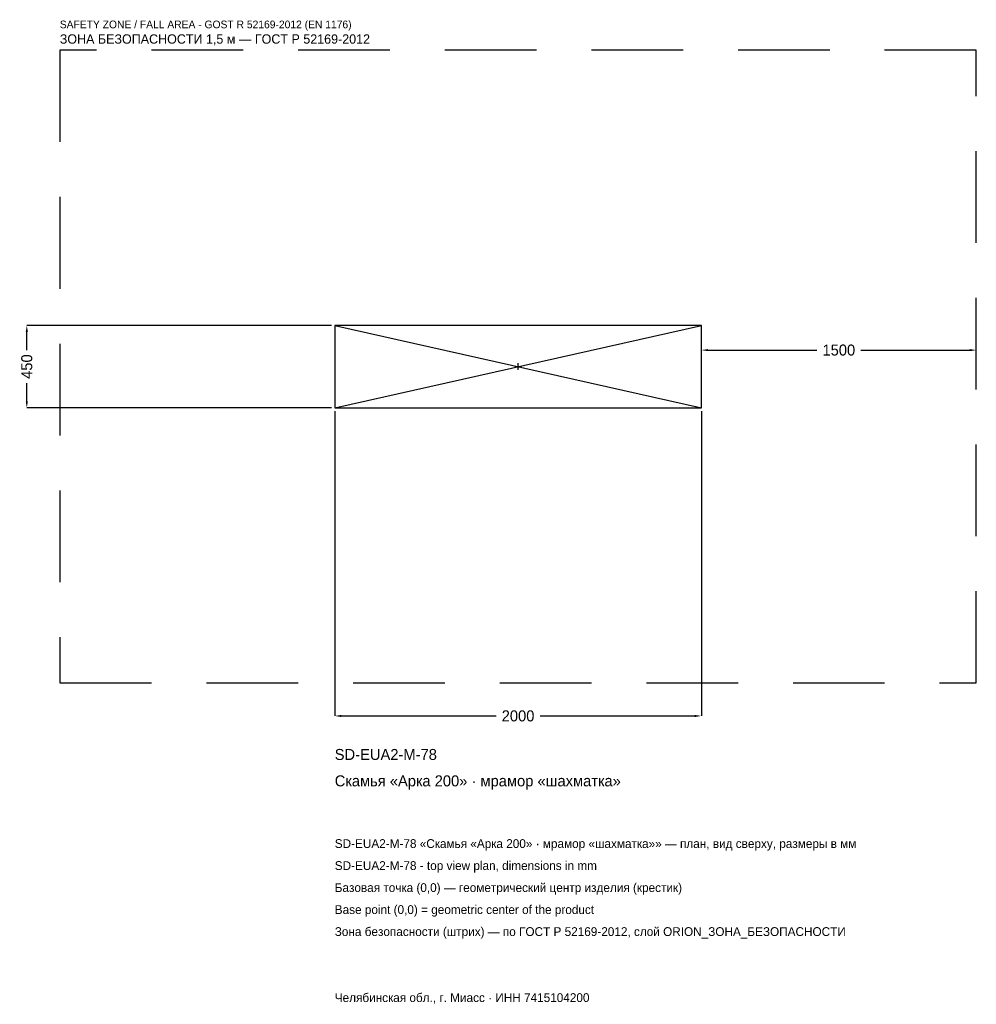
# Model space of a CAD drawing. Header units: metres. Extents: x -2719 to 2500, y -3477 to 1892.
import ezdxf

# ---------------------------------------------------------------- set-up
doc = ezdxf.new("R2010")
doc.units = ezdxf.units.M
doc.linetypes.add('DASHED', pattern=[800, 500, -300])
for name, color, linetype in [('ЗСК_ДАННЫЕ', 3, 'Continuous'), ('ЗСК_ЗОНА_БЕЗОПАСНОСТИ', 1, 'Continuous'), ('ЗСК_КОНТУР', 7, 'Continuous'), ('ЗСК_РАЗМЕРЫ', 8, 'Continuous')]:
    doc.layers.add(name, color=color, linetype=linetype)
doc.dimstyles.new('ORION', dxfattribs={"dimtxt": 60, "dimasz": 36, "dimexe": 1.25, "dimexo": 18, "dimtad": 1, "dimdec": 0, "dimcen": 2.5, "dimazin": 3, "dimtfac": 1, "dimtmove": 0, "dimatfit": 3})

# ---------------------------------------------------------------- blocks, each defined once
blk = doc.blocks.new('_CLOSEDFILLED')
at = {"color": 0, "linetype": 'BYBLOCK'}
blk.add_solid([(-1, 0.16), (0, 0), (-1, -0.16)], dxfattribs=at)
blk = doc.blocks.new('*D1')
for p, q in [((-1000, -243), (-1000, -1905)), ((1000, -243), (1000, -1905)), ((-964, -1905), (-120, -1905)), ((120, -1905), (964, -1905))]:
    blk.add_line(p, q)
at = {"layer": 'Defpoints'}
for p in [(-1000, -225), (1000, -225), (-1000, -1905)]:
    blk.add_point(p, dxfattribs=at)
at = {"layer": 'ЗСК_РАЗМЕРЫ', "xscale": 36, "yscale": 36, "rotation": 180}
blk.add_blockref('_CLOSEDFILLED', (-1000, -1905), dxfattribs=at)
at = {"layer": 'ЗСК_РАЗМЕРЫ', "xscale": 36, "yscale": 36}
blk.add_blockref('_CLOSEDFILLED', (1000, -1905), dxfattribs=at)
at = {"layer": 'ЗСК_РАЗМЕРЫ', "insert": (0, -1905), "char_height": 60, "attachment_point": 5}
blk.add_mtext('2000', dxfattribs=at)
blk = doc.blocks.new('*D2')
for p, q in [((-1018, 225), (-2680, 225)), ((-2680, 90), (-2680, 189)), ((-2680, -189), (-2680, -90)), ((-1018, -225), (-2680, -225))]:
    blk.add_line(p, q)
at = {"layer": 'Defpoints'}
for p in [(-1000, 225), (-2680, -225), (-1000, -225)]:
    blk.add_point(p, dxfattribs=at)
at = {"layer": 'ЗСК_РАЗМЕРЫ', "xscale": 36, "yscale": 36}
for p, rotation in [((-2680, 225), 90), ((-2680, -225), 270)]:
    blk.add_blockref('_CLOSEDFILLED', p, dxfattribs=dict(at, rotation=rotation))
at = {"layer": 'ЗСК_РАЗМЕРЫ', "insert": (-2680, 0), "char_height": 60, "attachment_point": 5, "rotation": 90}
blk.add_mtext('450', dxfattribs=at)
blk = doc.blocks.new('*D3')
for p, q in [((1000, 18), (1000, 90)), ((1036, 90), (1630, 90)), ((1870, 90), (2464, 90)), ((2500, 18), (2500, 90))]:
    blk.add_line(p, q)
at = {"layer": 'Defpoints'}
for p in [(1000, 90), (1000, 0), (2500, 0)]:
    blk.add_point(p, dxfattribs=at)
at = {"layer": 'ЗСК_РАЗМЕРЫ', "xscale": 36, "yscale": 36, "rotation": 180}
blk.add_blockref('_CLOSEDFILLED', (1000, 90), dxfattribs=at)
at = {"layer": 'ЗСК_РАЗМЕРЫ', "xscale": 36, "yscale": 36}
blk.add_blockref('_CLOSEDFILLED', (2500, 90), dxfattribs=at)
at = {"layer": 'ЗСК_РАЗМЕРЫ', "insert": (1750, 90), "char_height": 60, "attachment_point": 5}
blk.add_mtext('1500', dxfattribs=at)
blk = doc.blocks.new('ОРИОН SD-EUA2-M-78 Скамья Арка 200 · мрамор шахматка')
at = {"layer": 'ЗСК_ЗОНА_БЕЗОПАСНОСТИ', "linetype": 'DASHED'}
blk.add_lwpolyline([(-2500, -1725), (2500, -1725), (2500, 1725), (-2500, 1725)], close=True, dxfattribs=at)
at = {"layer": 'ЗСК_КОНТУР'}
for p, q in [((-1000, -225), (1000, 225)), ((-1000, 225), (1000, -225))]:
    blk.add_line(p, q, dxfattribs=at)
blk.add_lwpolyline([(-1000, -225), (1000, -225), (1000, 225), (-1000, 225)], close=True, dxfattribs=at)
at = {"layer": 'ЗСК_РАЗМЕРЫ'}
for p, q in [((-18, 0), (18, 0)), ((0, -18), (0, 18))]:
    blk.add_line(p, q, dxfattribs=at)
at = {"layer": 'ЗСК_ДАННЫЕ'}
for tag, p in [('АРТИКУЛ', (-1000, -2145)), ('НАИМЕНОВАНИЕ', (-1000, -2289))]:
    blk.add_attdef(tag, p, '', height=60, dxfattribs=at)
at = {"layer": 'ЗСК_ДАННЫЕ', "flags": 1}
for tag, p in [('ПРОИЗВОДИТЕЛЬ', (-1000, -2433)), ('ТЕЛЕФОН', (-1000, -2577)), ('САЙТ', (-1000, -2865)), ('АДРЕС', (-1000, -3009)), ('РЕКВИЗИТЫ', (-1000, -3153)), ('ГАБАРИТЫ', (-1000, -3297)), ('ЗОНА_БЕЗОПАСНОСТИ', (-1000, -3441))]:
    blk.add_attdef(tag, p, '', height=60, dxfattribs=at)
at = {"layer": 'ЗСК_ЗОНА_БЕЗОПАСНОСТИ', "color": 1}
for s, height, p in [('SAFETY ZONE / FALL AREA - GOST R 52169-2012 (EN 1176)', 42, (-2500, 1845)), ('ЗОНА БЕЗОПАСНОСТИ 1,5 м — ГОСТ Р 52169-2012', 51, (-2500, 1761))]:
    blk.add_text(s, height=height, dxfattribs=at).set_placement(p)
at = {"layer": 'ЗСК_РАЗМЕРЫ'}
dim = blk.add_linear_dim(base=(-2680, -225), p1=(-1000, -225), p2=(-1000, 225), angle=90, dimstyle='ORION', dxfattribs=at)
dim.commit()
dim.dimension.update_dxf_attribs({"geometry": '*D2', "text_midpoint": (-2680, 0)})
for base, p1, p2, picture, middle in [((1000, 90), (1000, 0), (2500, 0), '*D3', (1750, 90)), ((-1000, -1905), (-1000, -225), (1000, -225), '*D1', (0, -1905))]:
    dim = blk.add_linear_dim(base=base, p1=p1, p2=p2, dimstyle='ORION', dxfattribs=at)
    dim.commit()
    dim.dimension.update_dxf_attribs({"geometry": picture, "text_midpoint": middle})

msp = doc.modelspace()

# ---------------------------------------------------------------- block references
msp.add_blockref('ОРИОН SD-EUA2-M-78 Скамья Арка 200 · мрамор шахматка', (0, 0)).add_auto_attribs({'АРТИКУЛ': 'SD-EUA2-M-78', 'НАИМЕНОВАНИЕ': 'Скамья «Арка 200» · мрамор «шахматка»'})

# ---------------------------------------------------------------- texts
at = {"layer": 'ЗСК_ДАННЫЕ', "color": 3}
for s, p in [('SD-EUA2-M-78 «Скамья «Арка 200» · мрамор «шахматка»» — план, вид сверху, размеры в мм', (-1000, -2625)), ('SD-EUA2-M-78 - top view plan, dimensions in mm', (-1000, -2745)), ('Челябинская обл., г. Миасс · ИНН 7415104200', (-1000, -3465))]:
    msp.add_text(s, height=48, dxfattribs=at).set_placement(p)
at = {"layer": 'ЗСК_ДАННЫЕ', "color": 7}
for s, p in [('Базовая точка (0,0) — геометрический центр изделия (крестик)', (-1000, -2865)), ('Base point (0,0) = geometric center of the product', (-1000, -2985))]:
    msp.add_text(s, height=48, dxfattribs=at).set_placement(p)
at = {"layer": 'ЗСК_ДАННЫЕ', "color": 1}
msp.add_text('Зона безопасности (штрих) — по ГОСТ Р 52169-2012, слой ORION_ЗОНА_БЕЗОПАСНОСТИ', height=48, dxfattribs=at).set_placement((-1000, -3105))

doc.saveas('drawing.dxf')
